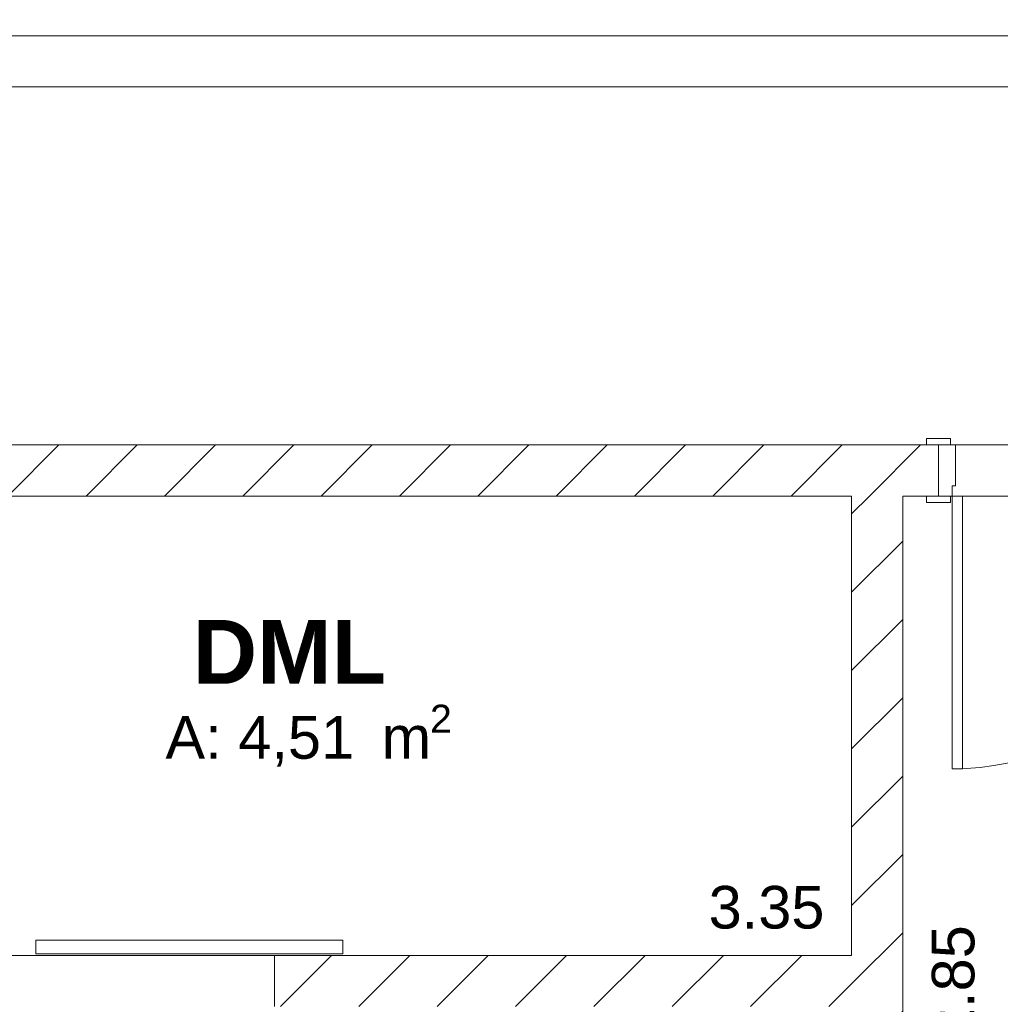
# Model space of a CAD drawing. Header units: millimetres. Extents: x 2826 to 3034, y 1533 to 1590.
# Tile 22 of 248: x 2925.52 to 2928.39, y 1554.09 to 1556.98. Entities that reach past the tile are written whole.
import ezdxf
from ezdxf.enums import TextEntityAlignment as Align

# ---------------------------------------------------------------- set-up
doc = ezdxf.new("R2010")
doc.units = ezdxf.units.MM
doc.layers.add('_Caneta_No__220', color=7, linetype='Continuous', lineweight=15, true_color=0x8a8a8a)
doc.styles.add('ESTILO_GERADO_1', font='arialbd.ttf')
doc.styles.add('ESTILO_GERADO_2', font='arial.ttf')
pattern_1 = [(45, (15.86372, 12.64105), (-0.1149048, 0.1149048), [])]

# ---------------------------------------------------------------- blocks, each defined once
blk = doc.blocks.new('A$Cf44ad3b2')
at = {"layer": '_Caneta_No__220'}
h = blk.add_hatch(dxfattribs=at)
h.set_pattern_fill('TIJOLO_COMUM_0005', color=256, style=0, pattern_type=2)
h.set_pattern_definition(pattern_1)
h.paths.add_polyline_path([(16.8137, 22.4389), (16.8137, 22.2889), (20.4163, 22.2889), (20.4163, 22.4389)])
h = blk.add_hatch(dxfattribs=at)
h.set_pattern_fill('TIJOLO_COMUM_0005', color=256, style=0, pattern_type=2)
h.set_pattern_definition(pattern_1)
h.paths.add_polyline_path([(20.1612, 22.2889), (20.1612, 19.0593), (20.3112, 19.0593), (20.3112, 22.2889)])
h = blk.add_hatch(dxfattribs=at)
h.set_pattern_fill('TIJOLO_COMUM_0005', color=256, style=0, pattern_type=2)
h.set_pattern_definition(pattern_1)
h.paths.add_polyline_path([(18.4687, 20.791), (20.1612, 20.791), (20.1612, 20.941), (18.4687, 20.941)])
for p, q in [((20.8432, 23.6389), (15.8404, 23.6389)), ((34.6868, 23.6389), (15.8404, 23.6389)), ((20.4513, 22.4579), (20.3813, 22.4579)), ((20.3813, 22.4579), (20.3813, 22.4389)), ((20.4513, 22.4389), (20.4513, 22.4579)), ((16.6637, 22.4389), (34.6868, 22.4389)), ((20.4163, 22.4389), (20.3813, 22.4389)), ((20.3813, 22.4389), (20.4513, 22.4389)), ((20.4163, 22.4389), (20.3813, 22.4389)), ((20.4163, 22.4389), (20.3813, 22.4389)), ((20.4163, 22.4389), (20.4163, 22.2889)), ((20.4163, 22.4389), (20.4163, 22.2889)), ((20.4663, 22.4389), (20.4163, 22.4389)), ((20.4163, 22.4389), (20.4163, 22.2889)), ((20.4163, 22.4389), (20.4163, 22.2889)), ((20.4663, 22.3189), (20.4663, 22.4389)), ((20.4563, 22.2889), (20.4563, 22.3189)), ((20.4563, 22.3189), (20.4663, 22.3189)), ((20.1612, 22.2889), (16.8137, 22.2889)), ((20.1612, 20.941), (20.1612, 22.2889)), ((23.3112, 22.2889), (20.3112, 22.2889)), ((20.3112, 22.2889), (20.3112, 19.441)), ((20.4163, 22.2889), (20.3813, 22.2889)), ((20.4513, 22.2889), (20.3813, 22.2889)), ((20.3813, 22.2889), (20.3813, 22.2699)), ((20.4163, 22.2889), (20.3813, 22.2889)), ((20.4163, 22.2889), (20.3813, 22.2889)), ((20.4163, 22.2889), (20.4563, 22.2889)), ((20.4513, 22.2699), (20.4513, 22.2889)), ((20.4563, 21.4889), (20.4563, 22.2889)), ((20.4563, 22.2889), (20.4863, 22.2889)), ((20.4863, 22.2889), (20.4863, 21.4889)), ((20.3813, 22.2699), (20.4513, 22.2699)), ((20.4863, 21.4889), (20.4563, 21.4889)), ((17.7687, 20.986), (18.6687, 20.986)), ((17.7687, 20.946), (17.7687, 20.986)), ((18.6687, 20.986), (18.6687, 20.946)), ((18.6687, 20.946), (17.7687, 20.946)), ((16.8137, 20.941), (20.1612, 20.941)), ((18.4687, 20.791), (18.4687, 20.941)), ((18.4687, 20.791), (18.4687, 20.941))]:
    blk.add_line(p, q, dxfattribs=at)
blk.add_lwpolyline([(16.6721, 13.841), (34.6868, 13.841), (34.6907, 12.0631), (41.0042, 12.077), (41.0042, 13.841), (56.8474, 13.841), (56.8474, 29.4086), (46.8616, 29.4086), (46.8616, 23.6389), (34.6868, 23.6389), (34.6868, 22.4389), (16.6721, 22.4389)], close=True, dxfattribs=at)
for points in [[(34.6868, 23.6389), (15.8404, 23.6389)], [(15.9908, 23.4889), (34.6868, 23.4889)], [(20.4163, 22.4389), (16.6637, 22.4389)], [(16.8137, 22.2889), (20.1612, 22.2889)], [(20.1612, 22.2889), (20.1612, 20.941)], [(20.3112, 22.2889), (20.4163, 22.2889)], [(20.3112, 19.441), (20.3112, 22.2889)], [(20.1612, 20.941), (18.4687, 20.941)]]:
    blk.add_lwpolyline(points, dxfattribs=at)
blk.add_arc((20.4563, 22.2889), 0.8, 270, 0, dxfattribs=at)
for s, height, style, p in [('DML', 0.1875, 'ESTILO_GERADO_1', (18.2285, 21.7381)), ('2', 0.0825, 'ESTILO_GERADO_2', (18.9246, 21.5944)), ('A: 4,51', 0.125, 'ESTILO_GERADO_2', (18.1486, 21.5182)), (' m', 0.125, 'ESTILO_GERADO_2', (18.734, 21.5182))]:
    blk.add_text(s, height=height, dxfattribs=dict(at, style=style)).set_placement(p)
at = {"layer": '_Caneta_No__220', "insert": (19.9118, 21.0818), "char_height": 0.125, "attachment_point": 5, "style": 'ESTILO_GERADO_2'}
blk.add_mtext('\\A1;3.35', dxfattribs=at)
at = {"layer": '_Caneta_No__220', "insert": (20.4599, 20.86), "char_height": 0.125, "attachment_point": 5, "rotation": 90, "style": 'ESTILO_GERADO_2'}
blk.add_mtext('\\A1;2.85', dxfattribs=at)
at = {"layer": '_Caneta_No__220', "style": 'ESTILO_GERADO_2'}
for p in [(50.2713, 22.5674), (50.8713, 22.5674)]:
    blk.add_attdef('txt', text='', height=0.12, dxfattribs=at).set_placement(p, align=Align.MIDDLE_CENTER)
blk.add_attdef('txt', text='', height=0.12, rotation=90, dxfattribs=at).set_placement((17.1363, 18.425), align=Align.MIDDLE_CENTER)

msp = doc.modelspace()

# ---------------------------------------------------------------- block references
msp.add_blockref('A$Cf44ad3b2', (2907.7964, 1533.293))

doc.saveas('drawing.dxf')
